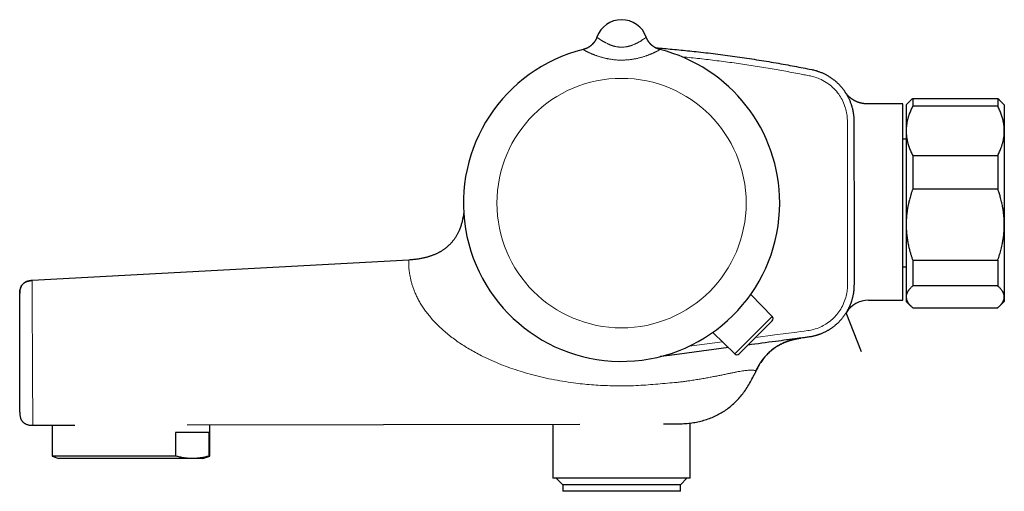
# Model space of a CAD drawing. Header units: millimetres. Extents: x 8 to 806, y 12 to 390.
# Tile 1 of 15: x 28 to 178, y 318 to 390. Entities that reach past the tile are written whole.
import ezdxf

# ---------------------------------------------------------------- set-up
doc = ezdxf.new("R2010")
doc.units = ezdxf.units.MM

msp = doc.modelspace()

# ---------------------------------------------------------------- linework, layer by layer
at = {"color": 7, "linetype": 'Continuous', "lineweight": 30}
for p, q in [((115.8, 387.12), (115.8, 387.12)), ((115.8, 387.12), (115.8, 387.12)), ((123.33, 387.12), (123.33, 387.12)), ((123.33, 387.12), (123.33, 387.12)), ((162.56, 376.93), (157.07, 376.93)), ((162.56, 346.93), (162.56, 376.93)), ((163.78, 377.49), (163.06, 376.77)), ((163.06, 376.77), (163.06, 372.81)), ((164.06, 377.75), (164.06, 376.58)), ((164.06, 377.75), (177.06, 377.75)), ((177.06, 376.58), (164.06, 376.58)), ((177.06, 377.75), (177.06, 376.58)), ((178.06, 376.77), (177.35, 377.49)), ((178.06, 376.77), (178.06, 372.81)), ((163.06, 372.81), (163.06, 358.49)), ((178.06, 372.81), (178.06, 358.49)), ((163.06, 371.52), (162.56, 371.52)), ((163.06, 371.52), (162.56, 371.52)), ((164.06, 369.04), (164.06, 363.92)), ((164.06, 369.04), (177.06, 369.04)), ((177.06, 369.04), (177.06, 363.92)), ((177.06, 363.92), (164.06, 363.92)), ((163.06, 358.49), (163.06, 347.45)), ((178.06, 358.49), (178.06, 347.45)), ((87.04, 353.08), (29.45, 349.95)), ((164.06, 353.06), (177.06, 353.06)), ((164.06, 353.06), (164.06, 349.12)), ((177.06, 353.06), (177.06, 349.12)), ((162.56, 352.02), (163.06, 352.02)), ((162.56, 352.02), (163.06, 352.02)), ((142.58, 344.48), (139.3, 347.82)), ((177.06, 349.12), (164.06, 349.12)), ((157.29, 346.93), (162.56, 346.93)), ((163.06, 347.45), (163.06, 346.77)), ((163.06, 346.77), (163.78, 346.05)), ((177.35, 346.05), (178.06, 346.77)), ((178.06, 347.45), (178.06, 346.77)), ((153.89, 345.04), (153.89, 345.04)), ((156.24, 339.07), (153.89, 345.04)), ((156.24, 339.07), (153.89, 345.04)), ((153.95, 345.13), (153.93, 345.11)), ((164.06, 345.79), (177.06, 345.79)), ((142.58, 343.78), (137.56, 338.75)), ((136.85, 338.75), (133.51, 342.03)), ((135.89, 339.7), (129.56, 338.87)), ((130.06, 319.77), (130.06, 328.19)), ((29.57, 327.85), (36.01, 327.86)), ((32.51, 327.85), (32.51, 323.15)), ((56.52, 326.77), (51.4, 326.77)), ((51.4, 326.77), (51.4, 323.15)), ((53.15, 327.9), (113.2, 328.04)), ((56.52, 323.15), (56.52, 326.77)), ((56.61, 323.15), (56.61, 327.91)), ((109.06, 328.03), (109.06, 319.77)), ((125.96, 328.07), (128.08, 328.07)), ((32.51, 323.15), (33.56, 322.77)), ((51.4, 323.15), (32.51, 323.15)), ((53.96, 322.77), (33.56, 322.77)), ((55.56, 322.77), (53.96, 322.77)), ((55.56, 322.77), (56.61, 323.15)), ((56.61, 323.15), (56.52, 323.15)), ((130.06, 319.77), (109.06, 319.77)), ((109.56, 319.77), (110.56, 318.77)), ((128.56, 318.77), (129.56, 319.77)), ((110.56, 318.77), (110.56, 317.77)), ((128.56, 318.77), (110.56, 318.77)), ((128.56, 317.77), (110.56, 317.77)), ((128.56, 317.77), (128.56, 318.77))]:
    msp.add_line(p, q, dxfattribs=at)
at = {"color": 252, "linetype": 'Continuous', "lineweight": 0}
for p, q in [((113.7, 385.22), (113.7, 385.22)), ((125.43, 385.22), (125.43, 385.22)), ((136.85, 338.75), (142.58, 344.48)), ((129.9, 339.92), (134.98, 340.59)), ((140.06, 336.08), (140.05, 336.05))]:
    msp.add_line(p, q, dxfattribs=at)
at = {"color": 7, "linetype": 'Continuous', "lineweight": 30, "flags": 128}
for points in [[(123.39, 386.97), (123.36, 387.03), (123.33, 387.12)], [(29.45, 349.95), (29.45, 349.95)], [(129.56, 338.87), (126.89, 338.52), (125.56, 338.34), (125.45, 338.33)]]:
    msp.add_lwpolyline(points, dxfattribs=at)
at = {"color": 252, "linetype": 'Continuous', "lineweight": 0, "flags": 128}
for points in [[(154.09, 361.77), (154.09, 365.39), (154.08, 369.02), (154.08, 370.83), (154.07, 372.64), (154.07, 372.64), (154.07, 373.09), (154.08, 373.55), (154.08, 374), (154.07, 374.45), (154.06, 374.68), (154.04, 374.91), (154.02, 375.13), (153.99, 375.36), (153.95, 375.59), (153.9, 375.82), (153.85, 376.04), (153.79, 376.26), (153.7, 376.54), (153.6, 376.82), (153.49, 377.09), (153.36, 377.35), (153.26, 377.57), (153.14, 377.78), (153.02, 377.99), (152.89, 378.19), (152.75, 378.39), (152.57, 378.62), (152.39, 378.85), (152.19, 379.07), (151.99, 379.28), (151.82, 379.44), (151.64, 379.6), (151.45, 379.76), (151.26, 379.91), (151.07, 380.05), (150.82, 380.21), (150.57, 380.36), (150.32, 380.5), (150.06, 380.64), (149.84, 380.74), (149.61, 380.83), (149.39, 380.91), (149.16, 380.99), (148.93, 381.06), (148.68, 381.12), (148.43, 381.18)], [(140.06, 341.26), (142.97, 341.64), (144.66, 341.86), (146.35, 342.09), (146.35, 342.09), (146.92, 342.16), (147.48, 342.23), (148.04, 342.31), (148.25, 342.34), (148.47, 342.38), (148.67, 342.43), (148.88, 342.48), (149.16, 342.56), (149.44, 342.65), (149.71, 342.75), (149.93, 342.85), (150.15, 342.95), (150.37, 343.07), (150.59, 343.18), (150.8, 343.31), (151.01, 343.45), (151.21, 343.59), (151.42, 343.75), (151.61, 343.91), (151.8, 344.07), (151.98, 344.24), (152.15, 344.42), (152.32, 344.6), (152.48, 344.78), (152.63, 344.98), (152.78, 345.18), (152.92, 345.39), (153.06, 345.6), (153.19, 345.82), (153.31, 346.04), (153.44, 346.3), (153.55, 346.57), (153.66, 346.84), (153.75, 347.12), (153.82, 347.35), (153.88, 347.58), (153.94, 347.81), (153.98, 348.05), (154.02, 348.29), (154.05, 348.52), (154.07, 348.75), (154.08, 348.98), (154.09, 349.21), (154.09, 349.44), (154.09, 350.61), (154.09, 352.92), (154.09, 355.23), (154.09, 357.61), (154.09, 361.77)]]:
    msp.add_lwpolyline(points, dxfattribs=at)
at = {"color": 252, "linetype": 'Continuous', "lineweight": 0}
msp.add_circle((119.56, 361.77), 19.05, dxfattribs=at)
at = {"color": 7, "linetype": 'Continuous', "lineweight": 30}
for centre, radius, start, end in [((119.56, 385.77), 4, 19.6961, 160.3039), ((119.56, 361.77), 24.17, 104.0365, 0), ((119.56, 361.77), 24.17, 0, 75.9635), ((157.29, 342.93), 4, 89.9932, 148.1209), ((157.29, 342.93), 4, 148.1209, 148.2022), ((142.23, 344.13), 0.5, 315, 44.5), ((137.2, 339.11), 0.5, 225.5, 315)]:
    msp.add_arc(centre, radius, start, end, dxfattribs=at)
at = {"color": 252, "linetype": 'Continuous', "lineweight": 0}
for centre, start, end in [((112.97, 388.13), 284.0264, 340.3023), ((126.15, 388.13), 202.8482, 255.9735)]:
    msp.add_arc(centre, 3, start, end, dxfattribs=at)
at = {"color": 7, "linetype": 'Continuous', "lineweight": 30}
for points, knots in [([(115.8, 387.12), (115.8, 387.12), (115.8, 387.12), (115.79, 387.11), (115.79, 387.11), (115.79, 387.1), (115.79, 387.09), (115.78, 387.08), (115.77, 387.06), (115.76, 387.03), (115.74, 386.98), (115.72, 386.92), (115.69, 386.86), (115.65, 386.78), (115.62, 386.72), (115.58, 386.65), (115.54, 386.58), (115.5, 386.51), (115.45, 386.44), (115.4, 386.37), (115.35, 386.3), (115.3, 386.24), (115.24, 386.17), (115.18, 386.1), (115.13, 386.04), (115.06, 385.98), (115, 385.92), (114.94, 385.86), (114.87, 385.81), (114.8, 385.75), (114.73, 385.7), (114.66, 385.65), (114.59, 385.6), (114.51, 385.56), (114.44, 385.51), (114.36, 385.47), (114.28, 385.43), (114.2, 385.39), (114.12, 385.36), (114.04, 385.33), (113.95, 385.3), (113.86, 385.27), (113.78, 385.24), (113.72, 385.23), (113.7, 385.22)], [0, 0, 0, 0, 0.003274, 0.006504, 0.009465, 0.012394, 0.0158, 0.020402, 0.02725, 0.038047, 0.053797, 0.075331, 0.10347, 0.130642, 0.155056, 0.181376, 0.208575, 0.23639, 0.264623, 0.293152, 0.321895, 0.350798, 0.379822, 0.408941, 0.438135, 0.46739, 0.496695, 0.526041, 0.555422, 0.584833, 0.614268, 0.643726, 0.673203, 0.702696, 0.732205, 0.761726, 0.791259, 0.820802, 0.850355, 0.879917, 0.909486, 0.942363, 0.975219, 1, 1, 1, 1]), ([(125.43, 385.22), (125.42, 385.22), (125.38, 385.23), (125.31, 385.25), (125.23, 385.28), (125.14, 385.31), (125.06, 385.34), (124.98, 385.37), (124.9, 385.41), (124.82, 385.44), (124.74, 385.48), (124.67, 385.53), (124.59, 385.57), (124.52, 385.62), (124.45, 385.66), (124.38, 385.71), (124.31, 385.76), (124.24, 385.82), (124.18, 385.87), (124.12, 385.93), (124.06, 385.99), (124, 386.04), (123.94, 386.1), (123.89, 386.17), (123.83, 386.23), (123.78, 386.29), (123.74, 386.35), (123.69, 386.42), (123.65, 386.48), (123.61, 386.54), (123.57, 386.61), (123.53, 386.67), (123.5, 386.73), (123.47, 386.79), (123.44, 386.85), (123.42, 386.9), (123.39, 386.95), (123.37, 387), (123.36, 387.04), (123.35, 387.06), (123.34, 387.08), (123.34, 387.09), (123.33, 387.1), (123.33, 387.11), (123.33, 387.11), (123.33, 387.12), (123.33, 387.12), (123.33, 387.12), (123.33, 387.12)], [0, 0, 0, 0, 0.00897, 0.039034, 0.069021, 0.098931, 0.128759, 0.158503, 0.18816, 0.217725, 0.247195, 0.276564, 0.305828, 0.334981, 0.364017, 0.392927, 0.421705, 0.450341, 0.478825, 0.507146, 0.53529, 0.563241, 0.590984, 0.618498, 0.645759, 0.67274, 0.699409, 0.725729, 0.751653, 0.777126, 0.802082, 0.826438, 0.85009, 0.872909, 0.894726, 0.915316, 0.934359, 0.951291, 0.964947, 0.974264, 0.980342, 0.984548, 0.987715, 0.990401, 0.993037, 0.995953, 0.999489, 1, 1, 1, 1]), ([(124.74, 385.49), (124.77, 385.48), (125.21, 385.45), (126.07, 385.38), (127.34, 385.27), (128.65, 385.14), (129.98, 385.01), (131.37, 384.86), (132.81, 384.69), (134.29, 384.51), (135.77, 384.32), (137.25, 384.11), (138.73, 383.89), (140.21, 383.67), (141.69, 383.43), (143.17, 383.18), (144.59, 382.93), (145.97, 382.68), (147.3, 382.42), (148.18, 382.25), (148.62, 382.16)], [0, 0, 0, 0, 0.003618, 0.055284, 0.106949, 0.162666, 0.218384, 0.274101, 0.336024, 0.397948, 0.45987, 0.521846, 0.583821, 0.645797, 0.707887, 0.769978, 0.832068, 0.888045, 0.944023, 1, 1, 1, 1]), ([(148.62, 382.16), (148.62, 382.16), (148.72, 382.14), (148.91, 382.1), (149.16, 382.03), (149.36, 381.98), (149.53, 381.92), (149.73, 381.85), (149.94, 381.78), (150.15, 381.69), (150.35, 381.6), (150.56, 381.51), (150.76, 381.4), (150.96, 381.3), (151.16, 381.18), (151.34, 381.07), (151.5, 380.96), (151.64, 380.87), (151.78, 380.77), (151.93, 380.65), (152.11, 380.52), (152.3, 380.35), (152.49, 380.18), (152.67, 380.01), (152.85, 379.83), (153.03, 379.64), (153.19, 379.45), (153.34, 379.27), (153.46, 379.11), (153.56, 378.97), (153.66, 378.84), (153.76, 378.68), (153.87, 378.51), (153.98, 378.32), (154.09, 378.12), (154.2, 377.92), (154.3, 377.72), (154.39, 377.52), (154.48, 377.31), (154.56, 377.09), (154.64, 376.89), (154.7, 376.71), (154.75, 376.53), (154.81, 376.33), (154.87, 376.08), (154.93, 375.8), (154.98, 375.5), (155.02, 375.22), (155.04, 374.97), (155.06, 374.74), (155.07, 374.51), (155.08, 374), (155.08, 373.22), (155.09, 372.17), (155.08, 371.12), (155.08, 370.07), (155.08, 368.16), (155.09, 365.4), (155.09, 362.98), (155.09, 361.77)], [0, 0, 0, 0, 0.000003, 0.012553, 0.025103, 0.032182, 0.039262, 0.048741, 0.058223, 0.067702, 0.077318, 0.086936, 0.096552, 0.106308, 0.116065, 0.125821, 0.133173, 0.140525, 0.147589, 0.154653, 0.165359, 0.176071, 0.186782, 0.197489, 0.208368, 0.219253, 0.230137, 0.241016, 0.24835, 0.255684, 0.262749, 0.269815, 0.279276, 0.288739, 0.2982, 0.307797, 0.317396, 0.326993, 0.336729, 0.346466, 0.356202, 0.363538, 0.370873, 0.380593, 0.390313, 0.403379, 0.41645, 0.429516, 0.439315, 0.449118, 0.458922, 0.468724, 0.513378, 0.558032, 0.602688, 0.647344, 0.691999, 0.846, 1, 1, 1, 1]), ([(153.78, 378.65), (153.78, 378.65), (153.78, 378.65), (153.78, 378.65), (153.78, 378.66), (153.77, 378.66), (153.77, 378.67), (153.77, 378.67), (153.77, 378.67), (153.77, 378.67)], [0, 0, 0, 0, 0.013541, 0.064179, 0.147353, 0.306624, 0.542322, 0.77099, 1, 1, 1, 1]), ([(157.07, 376.93), (157.06, 376.93), (157.01, 376.93), (156.93, 376.93), (156.82, 376.94), (156.72, 376.94), (156.62, 376.95), (156.52, 376.97), (156.42, 376.98), (156.32, 377), (156.22, 377.02), (156.12, 377.04), (156.02, 377.07), (155.92, 377.1), (155.83, 377.13), (155.73, 377.16), (155.64, 377.19), (155.54, 377.23), (155.45, 377.27), (155.36, 377.31), (155.27, 377.35), (155.19, 377.4), (155.1, 377.45), (155.02, 377.5), (154.93, 377.55), (154.85, 377.6), (154.77, 377.65), (154.7, 377.71), (154.62, 377.76), (154.55, 377.82), (154.48, 377.88), (154.41, 377.94), (154.34, 378), (154.28, 378.06), (154.22, 378.12), (154.16, 378.18), (154.1, 378.24), (154.05, 378.31), (154, 378.36), (153.95, 378.42), (153.91, 378.48), (153.87, 378.53), (153.83, 378.57), (153.81, 378.61), (153.79, 378.64), (153.78, 378.66), (153.77, 378.66)], [0, 0, 0, 0, 0.009836, 0.036535, 0.063183, 0.089777, 0.116317, 0.1428, 0.169225, 0.195588, 0.221889, 0.248123, 0.274288, 0.300382, 0.326399, 0.352338, 0.378192, 0.403959, 0.429631, 0.455204, 0.480671, 0.506024, 0.531257, 0.556358, 0.581318, 0.606125, 0.630765, 0.655223, 0.679481, 0.703517, 0.727308, 0.750824, 0.77403, 0.796887, 0.819344, 0.841341, 0.862804, 0.883639, 0.90373, 0.92293, 0.941047, 0.957835, 0.972962, 0.985935, 0.995736, 1, 1, 1, 1]), ([(153.95, 378.38), (153.94, 378.4), (153.91, 378.44), (153.87, 378.51), (153.83, 378.57), (153.8, 378.61), (153.79, 378.64), (153.78, 378.64)], [0, 0, 0, 0, 0.158527, 0.389322, 0.620062, 0.851938, 1, 1, 1, 1]), ([(164.06, 376.58), (164.01, 376.48), (163.91, 376.28), (163.77, 375.98), (163.65, 375.67), (163.54, 375.4), (163.46, 375.16), (163.39, 374.95), (163.33, 374.75), (163.28, 374.54), (163.23, 374.33), (163.18, 374.11), (163.14, 373.86), (163.11, 373.6), (163.08, 373.34), (163.07, 373.07), (163.06, 372.89), (163.06, 372.81)], [0, 0, 0, 0, 0.082024, 0.16407, 0.246113, 0.328132, 0.383157, 0.438186, 0.49321, 0.547623, 0.602041, 0.656454, 0.725142, 0.793863, 0.862595, 0.931314, 1, 1, 1, 1]), ([(163.78, 377.49), (163.79, 377.5), (163.84, 377.55), (163.93, 377.63), (164.02, 377.71), (164.06, 377.75)], [0, 0, 0, 0, 0.108336, 0.554215, 1, 1, 1, 1]), ([(177.06, 377.75), (177.11, 377.71), (177.21, 377.62), (177.3, 377.53), (177.35, 377.49)], [0, 0, 0, 0, 0.505541, 1, 1, 1, 1]), ([(178.06, 372.81), (178.06, 372.85), (178.06, 372.98), (178.05, 373.18), (178.04, 373.43), (178.01, 373.67), (177.98, 373.91), (177.94, 374.14), (177.89, 374.36), (177.84, 374.56), (177.78, 374.79), (177.7, 375.06), (177.6, 375.36), (177.48, 375.66), (177.35, 375.97), (177.22, 376.27), (177.11, 376.48), (177.06, 376.58)], [0, 0, 0, 0, 0.0340831, 0.0973913, 0.1607257, 0.2240698, 0.2874061, 0.3507159, 0.4039361, 0.4571612, 0.5103819, 0.5888105, 0.6672397, 0.7504148, 0.8336149, 0.9168193, 1, 1, 1, 1]), ([(163.06, 372.81), (163.06, 372.76), (163.06, 372.64), (163.07, 372.43), (163.09, 372.19), (163.12, 371.95), (163.15, 371.7), (163.19, 371.47), (163.24, 371.26), (163.28, 371.06), (163.34, 370.82), (163.42, 370.56), (163.53, 370.26), (163.64, 369.95), (163.77, 369.64), (163.91, 369.34), (164.01, 369.14), (164.06, 369.04)], [0, 0, 0, 0, 0.034083, 0.097391, 0.160726, 0.22407, 0.287406, 0.350716, 0.403936, 0.457161, 0.510382, 0.588811, 0.66724, 0.750415, 0.833615, 0.916819, 1, 1, 1, 1]), ([(177.06, 369.04), (177.11, 369.14), (177.21, 369.33), (177.35, 369.64), (177.48, 369.94), (177.58, 370.21), (177.67, 370.45), (177.73, 370.66), (177.79, 370.87), (177.85, 371.07), (177.9, 371.28), (177.94, 371.51), (177.98, 371.75), (178.02, 372.01), (178.04, 372.28), (178.06, 372.54), (178.06, 372.72), (178.06, 372.81)], [0, 0, 0, 0, 0.082024, 0.16407, 0.246113, 0.328132, 0.383157, 0.438186, 0.49321, 0.547623, 0.602041, 0.656454, 0.725142, 0.793863, 0.862595, 0.931314, 1, 1, 1, 1]), ([(164.06, 363.92), (164.01, 363.78), (163.91, 363.49), (163.77, 363.06), (163.66, 362.66), (163.56, 362.29), (163.49, 361.99), (163.43, 361.73), (163.38, 361.51), (163.33, 361.29), (163.29, 361.06), (163.25, 360.84), (163.21, 360.57), (163.17, 360.27), (163.13, 359.93), (163.1, 359.6), (163.08, 359.29), (163.07, 358.99), (163.06, 358.73), (163.06, 358.57), (163.06, 358.49)], [0, 0, 0, 0, 0.0819211, 0.1639516, 0.2459814, 0.3076814, 0.3693811, 0.4106505, 0.45192, 0.4929595, 0.5339989, 0.5748097, 0.6156206, 0.6788707, 0.7421207, 0.7993756, 0.856637, 0.9138916, 0.9569458, 1, 1, 1, 1]), ([(178.06, 358.49), (178.06, 358.57), (178.06, 358.72), (178.06, 358.97), (178.04, 359.25), (178.02, 359.55), (178, 359.86), (177.96, 360.19), (177.92, 360.49), (177.88, 360.76), (177.85, 360.98), (177.81, 361.2), (177.75, 361.48), (177.68, 361.8), (177.6, 362.18), (177.5, 362.53), (177.41, 362.86), (177.32, 363.16), (177.2, 363.52), (177.12, 363.77), (177.06, 363.92)], [0, 0, 0, 0, 0.040822, 0.081644, 0.136201, 0.190763, 0.245319, 0.306969, 0.368619, 0.409915, 0.45121, 0.492116, 0.533021, 0.602274, 0.671536, 0.74079, 0.798361, 0.855936, 0.913507, 1, 1, 1, 1]), ([(155.09, 361.77), (155.09, 361.1), (155.09, 357.77), (155.09, 353.99), (155.09, 350.59), (155.09, 349.77), (155.09, 349.31), (155.08, 349.03), (155.07, 348.74), (155.05, 348.45), (155.02, 348.19), (154.99, 347.99), (154.96, 347.82), (154.93, 347.66), (154.89, 347.5), (154.85, 347.33), (154.81, 347.17), (154.77, 347.01), (154.72, 346.85), (154.67, 346.69), (154.61, 346.52), (154.55, 346.37), (154.49, 346.21), (154.42, 346.05), (154.35, 345.89), (154.27, 345.74), (154.2, 345.58), (154.1, 345.4), (153.99, 345.2), (153.87, 345), (153.75, 344.83), (153.66, 344.68), (153.55, 344.54), (153.45, 344.4), (153.34, 344.26), (153.22, 344.12), (153.11, 343.98), (152.97, 343.82), (152.8, 343.65), (152.63, 343.48), (152.48, 343.34), (152.35, 343.22), (152.21, 343.11), (152.08, 343), (151.94, 342.89), (151.8, 342.78), (151.66, 342.68), (151.51, 342.58), (151.36, 342.48), (151.21, 342.39), (151.06, 342.3), (150.9, 342.21), (150.71, 342.11), (150.5, 342.01), (150.28, 341.91), (150.07, 341.82), (149.9, 341.75), (149.73, 341.69), (149.57, 341.64), (149.42, 341.59), (149.24, 341.54), (149.05, 341.49), (148.84, 341.44), (148.63, 341.39), (148.38, 341.35), (148.09, 341.31), (147.77, 341.26), (147.23, 341.2), (145.68, 340.99), (142.83, 340.62), (140.3, 340.28), (138.9, 340.1)], [0, 0, 0, 0, 0.059967, 0.299837, 0.340558, 0.365448, 0.373748, 0.382049, 0.390346, 0.39943, 0.408526, 0.413505, 0.418484, 0.423472, 0.428459, 0.433487, 0.438515, 0.443552, 0.448589, 0.45369, 0.458791, 0.463901, 0.469011, 0.474164, 0.479316, 0.484478, 0.489639, 0.494861, 0.502712, 0.51057, 0.515855, 0.521139, 0.526434, 0.531728, 0.537097, 0.542465, 0.547844, 0.553223, 0.561362, 0.56951, 0.574956, 0.580182, 0.585408, 0.590644, 0.59588, 0.601163, 0.606445, 0.611738, 0.61703, 0.622397, 0.627764, 0.633141, 0.638518, 0.646654, 0.654799, 0.660242, 0.666722, 0.671599, 0.676476, 0.681361, 0.686247, 0.692769, 0.699291, 0.705833, 0.712375, 0.722113, 0.731852, 0.741592, 0.770813, 0.873097, 1, 1, 1, 1]), ([(95.44, 360.3), (95.44, 360.28), (95.42, 360.18), (95.4, 360.01), (95.36, 359.78), (95.32, 359.54), (95.27, 359.3), (95.21, 359.04), (95.14, 358.78), (95.07, 358.52), (94.98, 358.25), (94.89, 357.98), (94.79, 357.73), (94.69, 357.5), (94.59, 357.29), (94.49, 357.09), (94.38, 356.9), (94.27, 356.71), (94.15, 356.52), (94.03, 356.33), (93.89, 356.13), (93.74, 355.95), (93.6, 355.77), (93.45, 355.6), (93.31, 355.46), (93.18, 355.34), (93.07, 355.24), (92.96, 355.14), (92.85, 355.04), (92.73, 354.94), (92.6, 354.84), (92.46, 354.74), (92.31, 354.63), (92.16, 354.54), (92.02, 354.44), (91.87, 354.35), (91.71, 354.27), (91.55, 354.18), (91.38, 354.09), (91.2, 354.01), (91.01, 353.93), (90.83, 353.85), (90.63, 353.77), (90.43, 353.7), (90.22, 353.63), (90.01, 353.56), (89.8, 353.5), (89.58, 353.45), (89.35, 353.39), (89.11, 353.34), (88.87, 353.29), (88.62, 353.25), (88.37, 353.21), (88.12, 353.18), (87.86, 353.15), (87.6, 353.12), (87.32, 353.1), (87.13, 353.09), (87.04, 353.08)], [0, 0, 0, 0, 0.004555, 0.023722, 0.043034, 0.062519, 0.082407, 0.103967, 0.125985, 0.14844, 0.171319, 0.194606, 0.218296, 0.23719, 0.256054, 0.274563, 0.292738, 0.310601, 0.328171, 0.347808, 0.367122, 0.386139, 0.404884, 0.423383, 0.441658, 0.453823, 0.465903, 0.477903, 0.490189, 0.50312, 0.516461, 0.53045, 0.545105, 0.560443, 0.57401, 0.5881, 0.60273, 0.617916, 0.63368, 0.650041, 0.666037, 0.682605, 0.699769, 0.717551, 0.735978, 0.75331, 0.771217, 0.789721, 0.808845, 0.828611, 0.849045, 0.870173, 0.890172, 0.910797, 0.93207, 0.954013, 0.976648, 1, 1, 1, 1]), ([(163.06, 358.49), (163.06, 358.43), (163.06, 358.26), (163.07, 357.96), (163.09, 357.61), (163.11, 357.26), (163.15, 356.91), (163.19, 356.56), (163.24, 356.21), (163.3, 355.86), (163.37, 355.52), (163.44, 355.17), (163.53, 354.8), (163.64, 354.38), (163.77, 353.94), (163.91, 353.5), (164.01, 353.2), (164.06, 353.06)], [0, 0, 0, 0, 0.031424, 0.0949, 0.158402, 0.221914, 0.285417, 0.348895, 0.41235, 0.475828, 0.539315, 0.602797, 0.666256, 0.749676, 0.833123, 0.916573, 1, 1, 1, 1]), ([(177.06, 353.06), (177.11, 353.2), (177.21, 353.48), (177.34, 353.9), (177.47, 354.32), (177.58, 354.75), (177.69, 355.18), (177.77, 355.56), (177.83, 355.9), (177.88, 356.19), (177.93, 356.51), (177.97, 356.85), (178.01, 357.21), (178.04, 357.58), (178.05, 357.95), (178.06, 358.25), (178.06, 358.43), (178.06, 358.49)], [0, 0, 0, 0, 0.0795357, 0.1590919, 0.2386447, 0.3181757, 0.3981766, 0.4781769, 0.5309558, 0.5837391, 0.6365176, 0.70291, 0.7693328, 0.8357647, 0.9021852, 0.9685756, 1, 1, 1, 1]), ([(87.04, 353.08), (87.04, 353.08), (87.04, 353.08), (87.04, 353.08), (87.04, 353.08), (87.04, 353.08), (87.04, 353.08), (87.04, 353.08), (87.04, 353.08)], [0, 0, 0, 0, 0.019668, 0.045711, 0.209409, 0.501728, 0.87377, 1, 1, 1, 1]), ([(27.56, 347.95), (27.56, 348.01), (27.57, 348.13), (27.58, 348.31), (27.6, 348.48), (27.64, 348.63), (27.68, 348.78), (27.72, 348.9), (27.77, 349.01), (27.83, 349.12), (27.89, 349.22), (27.96, 349.31), (28.03, 349.4), (28.12, 349.48), (28.21, 349.55), (28.3, 349.62), (28.4, 349.68), (28.51, 349.74), (28.64, 349.79), (28.77, 349.84), (28.93, 349.88), (29.1, 349.91), (29.27, 349.93), (29.39, 349.94), (29.45, 349.95)], [0, 0, 0, 0, 0.059325, 0.115941, 0.170037, 0.221826, 0.271553, 0.311618, 0.35062, 0.388749, 0.42621, 0.463219, 0.5, 0.536781, 0.57379, 0.611251, 0.64938, 0.688382, 0.728447, 0.778174, 0.829963, 0.884059, 0.940675, 1, 1, 1, 1]), ([(29.45, 349.95), (29.39, 349.94), (29.27, 349.93), (29.1, 349.91), (28.93, 349.88), (28.77, 349.84), (28.64, 349.79), (28.51, 349.74), (28.4, 349.68), (28.3, 349.62), (28.21, 349.55), (28.12, 349.48), (28.03, 349.4), (27.96, 349.31), (27.89, 349.22), (27.83, 349.12), (27.77, 349.01), (27.72, 348.9), (27.68, 348.78), (27.64, 348.63), (27.6, 348.48), (27.58, 348.31), (27.57, 348.13), (27.56, 348.01), (27.56, 347.95)], [0, 0, 0, 0, 0.059325, 0.115941, 0.170037, 0.221826, 0.271553, 0.311618, 0.35062, 0.388749, 0.42621, 0.463219, 0.5, 0.536781, 0.57379, 0.611251, 0.64938, 0.688382, 0.728447, 0.778174, 0.829963, 0.884059, 0.940675, 1, 1, 1, 1]), ([(27.56, 329.85), (27.56, 329.85), (27.56, 329.85), (27.56, 329.87), (27.56, 329.9), (27.56, 329.94), (27.56, 330), (27.56, 330.06), (27.56, 330.14), (27.56, 330.22), (27.56, 330.32), (27.56, 330.42), (27.56, 330.54), (27.56, 330.67), (27.56, 330.81), (27.56, 330.96), (27.56, 331.13), (27.56, 331.3), (27.56, 331.49), (27.56, 331.68), (27.56, 331.87), (27.56, 332.07), (27.56, 332.28), (27.56, 332.5), (27.56, 332.73), (27.56, 332.98), (27.56, 333.23), (27.56, 333.5), (27.56, 333.77), (27.56, 334.04), (27.56, 334.31), (27.56, 334.58), (27.56, 334.86), (27.56, 335.14), (27.56, 335.44), (27.56, 335.74), (27.56, 336.05), (27.56, 336.37), (27.56, 336.69), (27.56, 337.01), (27.56, 337.33), (27.56, 337.65), (27.56, 337.96), (27.56, 338.27), (27.56, 338.58), (27.56, 338.9), (27.56, 339.22), (27.56, 339.55), (27.56, 339.89), (27.56, 340.22), (27.56, 340.54), (27.56, 340.86), (27.56, 341.17), (27.56, 341.47), (27.56, 341.77), (27.56, 342.06), (27.56, 342.36), (27.56, 342.66), (27.56, 342.96), (27.56, 343.25), (27.56, 343.54), (27.56, 343.82), (27.56, 344.09), (27.56, 344.35), (27.56, 344.6), (27.56, 344.84), (27.56, 345.07), (27.56, 345.3), (27.56, 345.52), (27.56, 345.75), (27.56, 345.96), (27.56, 346.16), (27.56, 346.35), (27.56, 346.53), (27.56, 346.7), (27.56, 346.86), (27.56, 347), (27.56, 347.14), (27.56, 347.26), (27.56, 347.38), (27.56, 347.49), (27.56, 347.59), (27.56, 347.68), (27.56, 347.75), (27.56, 347.81), (27.56, 347.86), (27.56, 347.9), (27.56, 347.93), (27.56, 347.95), (27.56, 347.95), (27.56, 347.95)], [0, 0, 0, 0, 0.011646, 0.02328, 0.034917, 0.046573, 0.058263, 0.069996, 0.081034, 0.092047, 0.103049, 0.114053, 0.125072, 0.13668, 0.14828, 0.159886, 0.171515, 0.183182, 0.194908, 0.205947, 0.216964, 0.22797, 0.238981, 0.250008, 0.261625, 0.273232, 0.284845, 0.296481, 0.308154, 0.319871, 0.330894, 0.341893, 0.352881, 0.36387, 0.374875, 0.386528, 0.398172, 0.409823, 0.421496, 0.433207, 0.444915, 0.455904, 0.466868, 0.47782, 0.488774, 0.499743, 0.51142, 0.523087, 0.53476, 0.546455, 0.558187, 0.569897, 0.580878, 0.591834, 0.602777, 0.613721, 0.624678, 0.636354, 0.648019, 0.65969, 0.671381, 0.683109, 0.694835, 0.705841, 0.716821, 0.72779, 0.738759, 0.749742, 0.761392, 0.77303, 0.784671, 0.796331, 0.808026, 0.819763, 0.830803, 0.841816, 0.852817, 0.863818, 0.874832, 0.886447, 0.898051, 0.90966, 0.92129, 0.932956, 0.944711, 0.955794, 0.96685, 0.977894, 0.98894, 1, 1, 1, 1]), ([(164.06, 349.12), (164.01, 349.07), (163.91, 348.99), (163.77, 348.85), (163.65, 348.72), (163.54, 348.6), (163.46, 348.49), (163.39, 348.4), (163.33, 348.31), (163.28, 348.22), (163.23, 348.13), (163.18, 348.03), (163.14, 347.92), (163.11, 347.8), (163.08, 347.69), (163.07, 347.57), (163.06, 347.49), (163.06, 347.45)], [0, 0, 0, 0, 0.082024, 0.16407, 0.246113, 0.328132, 0.383157, 0.438186, 0.49321, 0.547623, 0.602041, 0.656454, 0.725142, 0.793863, 0.862595, 0.931314, 1, 1, 1, 1]), ([(178.06, 347.45), (178.06, 347.47), (178.06, 347.53), (178.05, 347.62), (178.04, 347.73), (178.01, 347.83), (177.98, 347.94), (177.94, 348.04), (177.89, 348.14), (177.84, 348.23), (177.78, 348.33), (177.7, 348.45), (177.6, 348.58), (177.48, 348.71), (177.35, 348.85), (177.22, 348.98), (177.11, 349.07), (177.06, 349.12)], [0, 0, 0, 0, 0.034083, 0.097391, 0.160726, 0.22407, 0.287406, 0.350716, 0.403936, 0.457161, 0.510382, 0.588811, 0.66724, 0.750415, 0.833615, 0.916819, 1, 1, 1, 1]), ([(163.06, 347.45), (163.06, 347.44), (163.06, 347.38), (163.07, 347.29), (163.09, 347.18), (163.12, 347.08), (163.15, 346.97), (163.19, 346.87), (163.24, 346.77), (163.28, 346.68), (163.34, 346.58), (163.42, 346.46), (163.53, 346.33), (163.64, 346.2), (163.77, 346.06), (163.91, 345.93), (164.01, 345.84), (164.06, 345.79)], [0, 0, 0, 0, 0.034083, 0.097391, 0.160726, 0.22407, 0.287406, 0.350716, 0.403936, 0.457161, 0.510382, 0.588811, 0.66724, 0.750415, 0.833615, 0.916819, 1, 1, 1, 1]), ([(177.06, 345.79), (177.11, 345.84), (177.21, 345.92), (177.35, 346.06), (177.48, 346.19), (177.58, 346.31), (177.67, 346.42), (177.73, 346.51), (177.79, 346.6), (177.85, 346.69), (177.9, 346.78), (177.94, 346.88), (177.98, 346.99), (178.02, 347.11), (178.04, 347.22), (178.06, 347.34), (178.06, 347.42), (178.06, 347.45)], [0, 0, 0, 0, 0.082024, 0.16407, 0.246113, 0.328132, 0.383157, 0.438186, 0.49321, 0.547623, 0.602041, 0.656454, 0.725142, 0.793863, 0.862595, 0.931314, 1, 1, 1, 1]), ([(153.92, 345.09), (153.92, 345.08), (153.91, 345.07), (153.9, 345.05), (153.89, 345.04), (153.89, 345.04)], [0, 0, 0, 0, 0.180644, 0.609053, 1, 1, 1, 1]), ([(147.02, 341.17), (146.75, 341.13), (146.23, 341.05), (145.47, 340.86), (144.75, 340.62), (144.07, 340.32), (143.43, 339.97), (142.83, 339.57), (142.26, 339.12), (141.74, 338.61), (141.25, 338.05), (140.81, 337.43), (140.41, 336.77), (140.18, 336.31), (140.06, 336.08)], [0, 0, 0, 0, 0.089354, 0.175682, 0.259511, 0.341415, 0.42201, 0.501943, 0.581876, 0.662471, 0.744375, 0.828203, 0.914531, 1, 1, 1, 1]), ([(140.06, 336.08), (140.07, 336.09), (140.07, 336.1), (140.09, 336.13), (140.1, 336.15), (140.11, 336.18), (140.13, 336.21), (140.14, 336.24), (140.16, 336.28), (140.18, 336.32), (140.2, 336.35), (140.22, 336.39), (140.24, 336.44), (140.26, 336.49), (140.29, 336.54), (140.33, 336.61), (140.37, 336.68), (140.42, 336.77), (140.47, 336.86), (140.51, 336.94), (140.56, 337.02), (140.6, 337.09), (140.64, 337.16), (140.68, 337.22), (140.72, 337.29), (140.76, 337.35), (140.8, 337.41), (140.84, 337.46), (140.87, 337.51), (140.9, 337.55), (140.93, 337.6), (140.96, 337.64), (141, 337.7), (141.04, 337.75), (141.09, 337.81), (141.14, 337.89), (141.21, 337.98), (141.28, 338.07), (141.36, 338.17), (141.45, 338.27), (141.55, 338.38), (141.65, 338.5), (141.76, 338.61), (141.86, 338.72), (141.97, 338.83), (142.09, 338.94), (142.2, 339.05), (142.32, 339.15), (142.43, 339.24), (142.53, 339.33), (142.63, 339.41), (142.73, 339.49), (142.82, 339.55), (142.93, 339.64), (143.08, 339.74), (143.27, 339.87), (143.48, 340), (143.65, 340.1), (143.78, 340.17), (143.86, 340.21), (143.95, 340.25), (144.04, 340.3), (144.13, 340.34), (144.23, 340.39), (144.33, 340.43), (144.43, 340.48), (144.54, 340.52), (144.66, 340.57), (144.78, 340.62), (144.89, 340.66), (145.01, 340.7), (145.12, 340.74), (145.23, 340.77), (145.34, 340.81), (145.45, 340.84), (145.57, 340.87), (145.69, 340.91), (145.82, 340.94), (145.95, 340.97), (146.09, 341), (146.22, 341.03), (146.35, 341.06), (146.47, 341.08), (146.57, 341.1), (146.67, 341.12), (146.75, 341.13), (146.8, 341.13), (146.82, 341.14), (146.85, 341.14), (146.87, 341.15), (146.89, 341.15), (146.9, 341.15), (146.91, 341.15), (146.92, 341.15), (146.92, 341.15), (146.93, 341.15), (146.94, 341.15), (146.94, 341.16), (146.94, 341.16)], [0, 0, 0, 0, 0.005327, 0.010184, 0.014627, 0.018726, 0.022572, 0.026272, 0.030469, 0.034784, 0.03922, 0.043777, 0.048454, 0.054759, 0.061266, 0.068034, 0.077673, 0.088045, 0.099212, 0.111225, 0.121257, 0.130691, 0.139426, 0.147478, 0.154862, 0.163559, 0.171207, 0.177889, 0.183584, 0.188941, 0.194667, 0.200784, 0.207294, 0.214196, 0.221491, 0.232162, 0.243573, 0.255719, 0.268597, 0.283097, 0.298417, 0.314553, 0.331133, 0.347144, 0.362541, 0.37992, 0.396487, 0.412262, 0.427267, 0.441774, 0.455526, 0.468547, 0.480863, 0.492619, 0.516004, 0.540024, 0.568115, 0.597086, 0.606945, 0.616896, 0.626981, 0.637299, 0.647948, 0.659018, 0.670595, 0.682756, 0.695572, 0.709105, 0.723414, 0.738552, 0.752216, 0.765957, 0.779437, 0.792682, 0.805718, 0.818577, 0.831291, 0.845983, 0.860582, 0.875146, 0.889566, 0.903075, 0.915559, 0.927003, 0.93739, 0.946707, 0.949922, 0.95291, 0.955596, 0.958119, 0.960647, 0.963348, 0.966362, 0.969793, 0.976973, 0.985387, 0.995038, 1, 1, 1, 1]), ([(146.92, 341.15), (146.93, 341.15), (146.93, 341.15), (146.94, 341.16), (146.94, 341.16), (146.94, 341.16)], [0, 0, 0, 0, 0.3530045, 0.9737574, 1, 1, 1, 1]), ([(140.05, 336.04), (140.04, 336.02), (139.99, 335.92), (139.93, 335.8), (139.88, 335.69), (139.85, 335.62), (139.83, 335.59), (139.83, 335.58), (139.83, 335.58)], [0, 0, 0, 0, 0.0939377, 0.3959518, 0.5527007, 0.7005605, 0.8470782, 1, 1, 1, 1]), ([(128.08, 328.07), (128.42, 328.08), (129.08, 328.09), (130.06, 328.18), (131, 328.33), (131.91, 328.54), (132.77, 328.8), (133.6, 329.13), (134.4, 329.51), (135.15, 329.95), (135.87, 330.45), (136.55, 331.01), (137.19, 331.62), (137.8, 332.3), (138.37, 333.03), (138.9, 333.83), (139.39, 334.68), (139.68, 335.27), (139.83, 335.58)], [0, 0, 0, 0, 0.068407, 0.134546, 0.198678, 0.261088, 0.322085, 0.382001, 0.441185, 0.5, 0.558815, 0.617999, 0.677915, 0.738912, 0.801322, 0.865454, 0.931593, 1, 1, 1, 1]), ([(27.56, 329.85), (27.56, 329.78), (27.57, 329.66), (27.58, 329.47), (27.61, 329.29), (27.64, 329.13), (27.68, 328.98), (27.73, 328.85), (27.78, 328.73), (27.84, 328.63), (27.91, 328.53), (27.98, 328.43), (28.06, 328.34), (28.15, 328.26), (28.24, 328.19), (28.35, 328.13), (28.45, 328.07), (28.57, 328.01), (28.7, 327.97), (28.85, 327.92), (29.01, 327.89), (29.19, 327.86), (29.37, 327.85), (29.5, 327.85), (29.57, 327.85)], [0, 0, 0, 0, 0.060131, 0.11734, 0.171819, 0.223794, 0.27352, 0.313456, 0.352224, 0.390033, 0.427105, 0.463679, 0.5, 0.536321, 0.572895, 0.609967, 0.647776, 0.686544, 0.72648, 0.776206, 0.828181, 0.88266, 0.939869, 1, 1, 1, 1]), ([(128.08, 328.08), (128.08, 328.08), (128.09, 328.07), (128.09, 328.07), (128.09, 328.07)], [0, 0, 0, 0, 0.483708, 1, 1, 1, 1]), ([(53.96, 322.77), (53.85, 322.77), (53.64, 322.77), (53.32, 322.79), (53, 322.82), (52.68, 322.87), (52.36, 322.92), (52.04, 322.99), (51.72, 323.06), (51.51, 323.12), (51.4, 323.15)], [0, 0, 0, 0, 0.124543, 0.249087, 0.373829, 0.498571, 0.623852, 0.749135, 0.874567, 1, 1, 1, 1]), ([(56.52, 323.15), (56.44, 323.13), (56.27, 323.09), (56.01, 323.02), (55.72, 322.95), (55.43, 322.9), (55.13, 322.85), (54.84, 322.82), (54.55, 322.79), (54.25, 322.77), (54.06, 322.77), (53.96, 322.77)], [0, 0, 0, 0, 0.085698, 0.199668, 0.313637, 0.42772, 0.541803, 0.656276, 0.770749, 0.885375, 1, 1, 1, 1])]:
    msp.add_open_spline(points, degree=3, knots=knots, dxfattribs=at)
at = {"color": 252, "linetype": 'Continuous', "lineweight": 0}
for points, knots in [([(115.8, 387.12), (115.8, 387.12), (115.8, 387.12), (115.8, 387.11), (115.81, 387.1), (115.82, 387.09), (115.83, 387.08), (115.85, 387.06), (115.88, 387.04), (115.93, 387.01), (115.97, 386.97), (116.02, 386.93), (116.08, 386.89), (116.15, 386.84), (116.21, 386.8), (116.27, 386.76), (116.32, 386.72), (116.38, 386.69), (116.43, 386.65), (116.49, 386.61), (116.55, 386.58), (116.62, 386.54), (116.7, 386.48), (116.8, 386.43), (116.9, 386.37), (116.99, 386.32), (117.08, 386.27), (117.2, 386.21), (117.32, 386.15), (117.43, 386.1), (117.54, 386.05), (117.65, 386), (117.77, 385.95), (117.88, 385.9), (117.99, 385.86), (118.1, 385.82), (118.22, 385.79), (118.34, 385.75), (118.46, 385.72), (118.58, 385.69), (118.7, 385.66), (118.83, 385.64), (118.95, 385.62), (119.08, 385.61), (119.21, 385.59), (119.34, 385.58), (119.47, 385.58), (119.6, 385.58), (119.73, 385.58), (119.86, 385.59), (119.98, 385.6), (120.11, 385.61), (120.24, 385.63), (120.37, 385.65), (120.49, 385.68), (120.61, 385.71), (120.72, 385.73), (120.82, 385.76), (120.92, 385.79), (121.05, 385.83), (121.19, 385.88), (121.35, 385.95), (121.5, 386.01), (121.64, 386.07), (121.75, 386.12), (121.85, 386.17), (121.96, 386.22), (122.08, 386.29), (122.21, 386.36), (122.33, 386.43), (122.44, 386.49), (122.54, 386.55), (122.63, 386.61), (122.73, 386.68), (122.82, 386.74), (122.88, 386.78), (122.93, 386.81), (122.98, 386.84), (123.02, 386.87), (123.06, 386.9), (123.1, 386.93), (123.16, 386.97), (123.21, 387.01), (123.25, 387.05), (123.28, 387.07), (123.31, 387.09), (123.32, 387.11), (123.33, 387.12), (123.33, 387.12), (123.33, 387.12)], [0, 0, 0, 0, 0.0098045, 0.0196193, 0.0294652, 0.0393216, 0.0482203, 0.0571267, 0.073423, 0.0897663, 0.103817, 0.1178974, 0.1312662, 0.1446604, 0.1606321, 0.1694739, 0.1783157, 0.1871862, 0.1960568, 0.2050128, 0.2139688, 0.2229544, 0.2319399, 0.2483824, 0.2591314, 0.2698804, 0.2806809, 0.2914813, 0.3089, 0.3176387, 0.3263773, 0.3410256, 0.3510232, 0.3610208, 0.3710671, 0.3811134, 0.3912394, 0.4013654, 0.4115502, 0.421735, 0.4317693, 0.4418035, 0.4519047, 0.4620058, 0.472216, 0.4824261, 0.4927144, 0.5030026, 0.5130206, 0.5230386, 0.5331303, 0.543222, 0.5534232, 0.5636246, 0.5738962, 0.5841679, 0.5930611, 0.6019645, 0.6101233, 0.618282, 0.6346556, 0.648761, 0.6629, 0.6763421, 0.6898112, 0.6986319, 0.7074598, 0.7236066, 0.7397971, 0.7537059, 0.7676423, 0.7808668, 0.7941149, 0.8099635, 0.8275071, 0.8363079, 0.8451087, 0.8539941, 0.8628794, 0.8717945, 0.8807095, 0.8970239, 0.9144397, 0.9303765, 0.9463572, 0.9600902, 0.9738515, 0.9869135, 1, 1, 1, 1]), ([(125.43, 385.22), (125.43, 385.22), (125.42, 385.22), (125.41, 385.21), (125.39, 385.19), (125.37, 385.17), (125.33, 385.15), (125.29, 385.13), (125.23, 385.1), (125.17, 385.06), (125.11, 385.03), (125.04, 384.99), (124.97, 384.95), (124.89, 384.91), (124.81, 384.88), (124.73, 384.84), (124.64, 384.8), (124.56, 384.76), (124.47, 384.72), (124.37, 384.67), (124.25, 384.62), (124.1, 384.55), (123.95, 384.49), (123.78, 384.43), (123.62, 384.36), (123.44, 384.3), (123.26, 384.24), (123.07, 384.17), (122.86, 384.11), (122.65, 384.04), (122.43, 383.98), (122.2, 383.93), (121.97, 383.87), (121.74, 383.82), (121.5, 383.78), (121.25, 383.74), (120.99, 383.7), (120.72, 383.67), (120.45, 383.64), (120.17, 383.62), (119.9, 383.61), (119.63, 383.6), (119.35, 383.6), (119.08, 383.61), (118.8, 383.63), (118.52, 383.65), (118.25, 383.68), (118.01, 383.72), (117.8, 383.75), (117.61, 383.78), (117.43, 383.81), (117.25, 383.85), (117.07, 383.89), (116.89, 383.94), (116.71, 383.98), (116.54, 384.03), (116.38, 384.07), (116.22, 384.12), (116.07, 384.17), (115.92, 384.22), (115.79, 384.26), (115.67, 384.31), (115.54, 384.35), (115.43, 384.39), (115.32, 384.44), (115.2, 384.48), (115.08, 384.53), (114.96, 384.58), (114.83, 384.64), (114.72, 384.69), (114.62, 384.73), (114.53, 384.78), (114.44, 384.82), (114.35, 384.86), (114.28, 384.89), (114.2, 384.93), (114.12, 384.97), (114.04, 385.01), (113.97, 385.05), (113.91, 385.09), (113.85, 385.12), (113.8, 385.15), (113.76, 385.17), (113.73, 385.19), (113.72, 385.2), (113.71, 385.21), (113.7, 385.22), (113.7, 385.22), (113.7, 385.22)], [0, 0, 0, 0, 0.011049, 0.022099, 0.033255, 0.04441, 0.055702, 0.066994, 0.078396, 0.089797, 0.100024, 0.11025, 0.120552, 0.130853, 0.139803, 0.148753, 0.157748, 0.166743, 0.174876, 0.183016, 0.195558, 0.208166, 0.220801, 0.233559, 0.246342, 0.259247, 0.272174, 0.285164, 0.299356, 0.313612, 0.327894, 0.342293, 0.356716, 0.371256, 0.385818, 0.400439, 0.416081, 0.432141, 0.448226, 0.464377, 0.480554, 0.496398, 0.512106, 0.528231, 0.544382, 0.560598, 0.57684, 0.59275, 0.603908, 0.615067, 0.626263, 0.637459, 0.648706, 0.659953, 0.671243, 0.682533, 0.69291, 0.703288, 0.713705, 0.724122, 0.733133, 0.742145, 0.751187, 0.760229, 0.768385, 0.776549, 0.787157, 0.797765, 0.808435, 0.819104, 0.828365, 0.837625, 0.846932, 0.85624, 0.864656, 0.873082, 0.884502, 0.895923, 0.907449, 0.918974, 0.930641, 0.942308, 0.954097, 0.965885, 0.974394, 0.982916, 0.991452, 1, 1, 1, 1]), ([(148.43, 381.18), (148.16, 381.23), (147.62, 381.34), (146.68, 381.52), (145.6, 381.73), (144.38, 381.95), (143.17, 382.16), (141.93, 382.38), (140.65, 382.58), (139.35, 382.79), (138.05, 382.98), (136.75, 383.17), (135.44, 383.35), (134.13, 383.52), (132.82, 383.68), (131.51, 383.83), (130.2, 383.98), (129.28, 384.07), (128.8, 384.12), (128.75, 384.13)], [0, 0, 0, 0, 0.041347, 0.082694, 0.144716, 0.20674, 0.268764, 0.330786, 0.396951, 0.463117, 0.529285, 0.595451, 0.661616, 0.727961, 0.794308, 0.860656, 0.927003, 0.993348, 1, 1, 1, 1]), ([(98.38, 338.35), (98.07, 338.51), (97.44, 338.83), (96.53, 339.34), (95.65, 339.87), (94.81, 340.41), (94.01, 340.98), (93.25, 341.56), (92.53, 342.15), (91.85, 342.76), (91.22, 343.38), (90.63, 344.01), (90.1, 344.64), (89.61, 345.27), (89.18, 345.89), (88.79, 346.51), (88.45, 347.13), (88.15, 347.72), (87.9, 348.3), (87.69, 348.85), (87.52, 349.38), (87.38, 349.88), (87.27, 350.36), (87.19, 350.8), (87.12, 351.2), (87.08, 351.57), (87.05, 351.93), (87.03, 352.27), (87.03, 352.56), (87.03, 352.8), (87.03, 352.93), (87.03, 352.99), (87.03, 353.02), (87.04, 353.05), (87.04, 353.07), (87.04, 353.08), (87.04, 353.08), (87.04, 353.08), (87.04, 353.08)], [0, 0, 0, 0, 0.039668, 0.078619, 0.116828, 0.154279, 0.190965, 0.226796, 0.261742, 0.295913, 0.329424, 0.362243, 0.394159, 0.425131, 0.455384, 0.485152, 0.514676, 0.543787, 0.572298, 0.600409, 0.628308, 0.656166, 0.684096, 0.711972, 0.739618, 0.767117, 0.794556, 0.828968, 0.863606, 0.898217, 0.932651, 0.943432, 0.95421, 0.964987, 0.975768, 0.986556, 0.997355, 1, 1, 1, 1]), ([(29.45, 349.95), (29.45, 349.94), (29.45, 349.94), (29.45, 349.92), (29.45, 349.88), (29.45, 349.83), (29.45, 349.76), (29.46, 349.68), (29.46, 349.59), (29.46, 349.49), (29.46, 349.37), (29.46, 349.25), (29.46, 349.1), (29.46, 348.94), (29.46, 348.77), (29.46, 348.58), (29.46, 348.37), (29.46, 348.16), (29.46, 347.94), (29.47, 347.71), (29.47, 347.48), (29.47, 347.23), (29.47, 346.97), (29.47, 346.7), (29.47, 346.41), (29.47, 346.11), (29.48, 345.8), (29.48, 345.48), (29.48, 345.15), (29.48, 344.82), (29.48, 344.49), (29.48, 344.16), (29.49, 343.82), (29.49, 343.47), (29.49, 343.11), (29.49, 342.74), (29.49, 342.36), (29.49, 341.97), (29.5, 341.59), (29.5, 341.19), (29.5, 340.8), (29.5, 340.42), (29.5, 340.04), (29.51, 339.65), (29.51, 339.27), (29.51, 338.88), (29.51, 338.49), (29.51, 338.08), (29.52, 337.68), (29.52, 337.28), (29.52, 336.88), (29.52, 336.49), (29.52, 336.11), (29.53, 335.74), (29.53, 335.38), (29.53, 335.02), (29.53, 334.66), (29.53, 334.29), (29.54, 333.93), (29.54, 333.57), (29.54, 333.22), (29.54, 332.87), (29.54, 332.54), (29.54, 332.23), (29.55, 331.93), (29.55, 331.64), (29.55, 331.36), (29.55, 331.08), (29.55, 330.8), (29.55, 330.53), (29.55, 330.27), (29.56, 330.02), (29.56, 329.79), (29.56, 329.57), (29.56, 329.37), (29.56, 329.18), (29.56, 329), (29.56, 328.84), (29.56, 328.68), (29.56, 328.54), (29.56, 328.4), (29.57, 328.28), (29.57, 328.18), (29.57, 328.09), (29.57, 328.01), (29.57, 327.95), (29.57, 327.91), (29.57, 327.87), (29.57, 327.85), (29.57, 327.85), (29.57, 327.85)], [0, 0, 0, 0, 0.011781, 0.023552, 0.035302, 0.04702, 0.058694, 0.070319, 0.081258, 0.092193, 0.10314, 0.114113, 0.125129, 0.136874, 0.148636, 0.160348, 0.172001, 0.183618, 0.195218, 0.206159, 0.217116, 0.228101, 0.239128, 0.250211, 0.261961, 0.273649, 0.285291, 0.296904, 0.308505, 0.32011, 0.331074, 0.342075, 0.353128, 0.364209, 0.375269, 0.386944, 0.398578, 0.410189, 0.421795, 0.433413, 0.445064, 0.4561, 0.467161, 0.478212, 0.489225, 0.500215, 0.511849, 0.523463, 0.535077, 0.54671, 0.558378, 0.570094, 0.581151, 0.592181, 0.603167, 0.614136, 0.6251, 0.636726, 0.648358, 0.660014, 0.671724, 0.683453, 0.695151, 0.706141, 0.717105, 0.728057, 0.739011, 0.74998, 0.761634, 0.773319, 0.785047, 0.79677, 0.808454, 0.820089, 0.831039, 0.841985, 0.852941, 0.863919, 0.874934, 0.886669, 0.898422, 0.910131, 0.921785, 0.933403, 0.945004, 0.955943, 0.966897, 0.977881, 0.98891, 1, 1, 1, 1]), ([(128.04, 334.4), (127.55, 334.36), (126.57, 334.27), (125.09, 334.15), (123.62, 334.02), (122.14, 333.92), (120.65, 333.87), (119.19, 333.85), (117.75, 333.88), (116.35, 333.94), (114.96, 334.03), (113.59, 334.16), (112.12, 334.33), (110.54, 334.57), (108.87, 334.87), (107.23, 335.23), (105.62, 335.64), (104.07, 336.09), (102.57, 336.58), (101.13, 337.12), (99.73, 337.7), (98.83, 338.14), (98.38, 338.35)], [0, 0, 0, 0, 0.048735, 0.097468, 0.1462, 0.194994, 0.243924, 0.293066, 0.339515, 0.385703, 0.431371, 0.476598, 0.521439, 0.578021, 0.634138, 0.689804, 0.744673, 0.798361, 0.850046, 0.900814, 0.950762, 1, 1, 1, 1]), ([(140.05, 336.05), (140.05, 336.07), (140.07, 336.11), (140.04, 336.16), (139.97, 336.2), (139.87, 336.23), (139.72, 336.26), (139.54, 336.27), (139.32, 336.27), (139.06, 336.26), (138.76, 336.24), (138.42, 336.2), (138.04, 336.15), (137.63, 336.08), (137.18, 336), (136.7, 335.9), (136.18, 335.8), (135.63, 335.68), (135.04, 335.56), (134.42, 335.42), (133.77, 335.31), (133.08, 335.17), (132.36, 335.04), (131.6, 334.91), (130.82, 334.78), (130.29, 334.7), (130.02, 334.66)], [0, 0, 0, 0, 0.051567, 0.101653, 0.150091, 0.196866, 0.241956, 0.285203, 0.32663, 0.366573, 0.40538, 0.443023, 0.479584, 0.515568, 0.551566, 0.587839, 0.62432, 0.661111, 0.698852, 0.737911, 0.777987, 0.819686, 0.862564, 0.906848, 0.952626, 1, 1, 1, 1]), ([(130.02, 334.66), (129.8, 334.63), (129.37, 334.56), (128.71, 334.48), (128.27, 334.43), (128.04, 334.4)], [0, 0, 0, 0, 0.328017, 0.659921, 1, 1, 1, 1])]:
    msp.add_open_spline(points, degree=3, knots=knots, dxfattribs=at)

doc.saveas('drawing.dxf')
